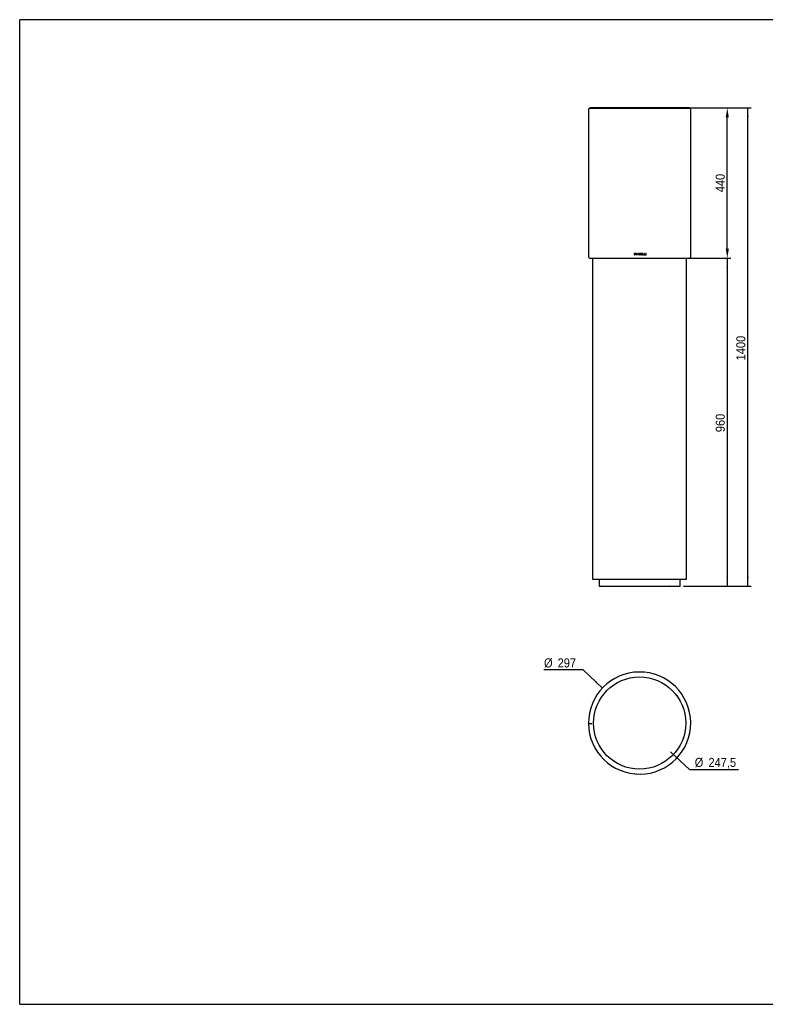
# Model space of a CAD drawing. Header units: millimetres. Extents: x 116 to 4234, y 95 to 2977.
# Tile 1 of 3: x 116 to 2297, y 95 to 2977. Entities that reach past the tile are written whole.
import ezdxf

# ---------------------------------------------------------------- set-up
doc = ezdxf.new("R2010")
doc.units = ezdxf.units.MM
doc.header["$LTSCALE"] = 10
doc.header["$PDSIZE"] = -1
doc.linetypes.add('SLD-Solido', pattern=[0])
doc.layers.add('QUOTE', color=1, linetype='SLD-Solido')
doc.layers.add('SCHIZZI', color=9, linetype='Continuous')
doc.styles.add('SLDTEXTSTYLE0', font='Gothic.ttf', dxfattribs={"width": 0.913})
doc.dimstyles.new('SLDDIMSTYLE0', dxfattribs={"dimtxt": 26.458333, "dimasz": 28, "dimexe": 0, "dimexo": 0.0625, "dimgap": 6.614583, "dimtad": 1, "dimdec": 1, "dimrnd": 1e-09, "dimzin": 12, "dimdsep": 46, "dimtxsty": 'SLDTEXTSTYLE0', "dimsah": 1, "dimcen": 0.09, "dimadec": 0, "dimazin": 3, "dimtfac": 1, "dimtdec": 1, "dimtofl": 0, "dimtmove": 0, "dimatfit": 3, "dimfxl": 0, "dimfrac": 2, "dimtolj": 1, "dimtzin": 12, "dimarcsym": 0})
doc.dimstyles.new('SLDDIMSTYLE1', dxfattribs={"dimtxt": 26.458333, "dimasz": 28, "dimexe": 0, "dimexo": 0.0625, "dimgap": 6.614583, "dimtad": 0, "dimtih": 1, "dimtoh": 1, "dimdec": 1, "dimrnd": 1e-09, "dimzin": 12, "dimdsep": 46, "dimtxsty": 'SLDTEXTSTYLE0', "dimsah": 1, "dimcen": 0, "dimadec": 0, "dimazin": 3, "dimtfac": 1, "dimtdec": 1, "dimtofl": 0, "dimtmove": 0, "dimatfit": 3, "dimfxl": 0, "dimfrac": 2, "dimtolj": 1, "dimtzin": 12, "dimarcsym": 0})

# ---------------------------------------------------------------- blocks, each defined once
blk = doc.blocks.new('_D')
at = {"layer": 'QUOTE'}
for p, q in [((2083.7, 2719.2), (2255.7, 2719.2)), ((2245.7, 1319.2), (2245.7, 2719.2)), ((2057.5, 1319.2), (2255.7, 1319.2))]:
    blk.add_line(p, q, dxfattribs=at)
for points in [[(2245.7, 2719.2), (2243.2, 2691.2), (2248.2, 2691.2)], [(2245.7, 1319.2), (2248.2, 1347.2), (2243.2, 1347.2)]]:
    blk.add_solid(points, dxfattribs=at)
at = {"layer": 'QUOTE', "insert": (2211.9, 1980.1), "char_height": 26.46, "attachment_point": 1, "rotation": 90, "style": 'SLDTEXTSTYLE0'}
blk.add_mtext('1400', dxfattribs=at)
blk = doc.blocks.new('_D_1')
at = {"layer": 'QUOTE'}
for p, q in [((2083.7, 2279.2), (2195.7, 2279.2)), ((2185.7, 2279.2), (2185.7, 1319.2)), ((2057.5, 1319.2), (2195.7, 1319.2))]:
    blk.add_line(p, q, dxfattribs=at)
for points in [[(2185.7, 2279.2), (2183.2, 2251.2), (2188.2, 2251.2)], [(2185.7, 1319.2), (2188.2, 1347.2), (2183.2, 1347.2)]]:
    blk.add_solid(points, dxfattribs=at)
at = {"layer": 'QUOTE', "insert": (2151.9, 1769.8), "char_height": 26.46, "attachment_point": 1, "rotation": 90, "style": 'SLDTEXTSTYLE0'}
blk.add_mtext('960', dxfattribs=at)
blk = doc.blocks.new('_D_2')
at = {"layer": 'QUOTE'}
for p, q in [((2019.7, 833.7), (2074.8, 782.4)), ((2074.8, 782.4), (2218.5, 782.4))]:
    blk.add_line(p, q, dxfattribs=at)
blk.add_solid([(2019.7, 833.7), (2038.5, 812.8), (2041.9, 816.5)], dxfattribs=at)
at = {"layer": 'QUOTE', "char_height": 26.46, "attachment_point": 1, "style": 'SLDTEXTSTYLE0'}
for s, insert in [('%%c', (2090.6, 816.2)), ('247,5', (2130.6, 816.2))]:
    blk.add_mtext(s, dxfattribs=dict(at, insert=insert))
blk = doc.blocks.new('_D_3')
at = {"layer": 'QUOTE'}
for p, q in [((1763.9, 1073.7), (1649.5, 1073.7)), ((1821.1, 1019.9), (1763.9, 1073.7))]:
    blk.add_line(p, q, dxfattribs=at)
blk.add_solid([(1821.1, 1019.9), (1802.4, 1040.9), (1799, 1037.3)], dxfattribs=at)
at = {"layer": 'QUOTE', "char_height": 26.46, "attachment_point": 1, "style": 'SLDTEXTSTYLE0'}
for s, insert in [('%%c', (1649.5, 1107.5)), ('297', (1689.4, 1107.5))]:
    blk.add_mtext(s, dxfattribs=dict(at, insert=insert))
blk = doc.blocks.new('*D6')
at = {"layer": 'Defpoints', "color": 0}
for p in [(2067.5, 2719.2), (2185.7, 2719.2), (2066.7, 2279.2)]:
    blk.add_point(p, dxfattribs=at)
at = {"layer": 'QUOTE', "color": 0, "lineweight": -2}
for p, q in [((2067.5, 2719.2), (2185.7, 2719.2)), ((2185.7, 2307.2), (2185.7, 2691.2)), ((2066.8, 2279.2), (2185.7, 2279.2))]:
    blk.add_line(p, q, dxfattribs=at)
at = {"layer": 'QUOTE', "color": 0}
for points in [[(2181.1, 2691.2), (2190.4, 2691.2), (2185.7, 2719.2)], [(2181.1, 2307.2), (2190.4, 2307.2), (2185.7, 2279.2)]]:
    blk.add_solid(points, dxfattribs=at)
at = {"layer": 'QUOTE', "color": 0, "insert": (2165.2, 2499.2), "char_height": 26.46, "attachment_point": 5, "rotation": 90, "style": 'SLDTEXTSTYLE0'}
blk.add_mtext('\\A1;440', dxfattribs=at)

msp = doc.modelspace()

# ---------------------------------------------------------------- linework, layer by layer
for p, q in [((1779.74, 2714.15), (1779.74, 2284.15)), ((1779.75, 2714.15), (1779.75, 2284.15)), ((1779.75, 2714.15), (1779.75, 2284.15)), ((1783.25, 2718.15), (2075.24, 2718.15)), ((2078.74, 2284.15), (2078.74, 2714.15)), ((1791.74, 2279.15), (1791.74, 1339.15)), ((1914.38, 2292.55), (1913.07, 2292.55)), ((1913.07, 2292.55), (1913.07, 2289.15)), ((1913.07, 2289.15), (1914.61, 2289.15)), ((1913.09, 2292.55), (1913.09, 2289.15)), ((1913.5, 2292.13), (1913.5, 2289.58)), ((1914.38, 2292.13), (1913.5, 2292.13)), ((1913.5, 2289.58), (1914.57, 2289.58)), ((1914.58, 2292.55), (1914.38, 2292.55)), ((1914.55, 2292.12), (1914.38, 2292.13)), ((1914.4, 2292.13), (1914.38, 2292.13)), ((1914.57, 2292.12), (1914.4, 2292.13)), ((1914.57, 2292.12), (1914.55, 2292.12)), ((1914.59, 2289.58), (1914.57, 2289.58)), ((1915.52, 2291.67), (1915.5, 2291.67)), ((1915.67, 2290.25), (1915.66, 2290.25)), ((1917.12, 2292.55), (1917.11, 2290.64)), ((1917.11, 2290.64), (1918.49, 2290.64)), ((1918.5, 2292.55), (1917.12, 2292.55)), ((1917.13, 2292.55), (1917.13, 2290.64)), ((1917.38, 2291.73), (1917.38, 2292.3)), ((1917.38, 2292.3), (1918.5, 2292.3)), ((1918.5, 2291.73), (1917.38, 2291.73)), ((1917.38, 2290.9), (1917.38, 2291.47)), ((1917.38, 2291.47), (1918.5, 2291.47)), ((1918.49, 2290.9), (1917.38, 2290.9)), ((1918.49, 2290.64), (1918.49, 2290.9)), ((1918.5, 2292.3), (1918.5, 2292.55)), ((1918.5, 2291.47), (1918.5, 2291.73)), ((1919.53, 2290.55), (1919.51, 2290.55)), ((1920.26, 2289.41), (1919.83, 2288.46)), ((1919.83, 2288.46), (1920.3, 2288.46)), ((1920.27, 2289.41), (1919.84, 2288.46)), ((1920.27, 2289.41), (1920.26, 2289.41)), ((1920.3, 2288.46), (1920.65, 2289.23)), ((1920.44, 2289.81), (1921.5, 2292.16)), ((1920.45, 2289.81), (1920.44, 2289.81)), ((1920.45, 2289.81), (1921.51, 2292.16)), ((1920.56, 2292.49), (1920.55, 2292.49)), ((1920.66, 2289.23), (1920.65, 2289.23)), ((1920.72, 2292.1), (1920.71, 2292.1)), ((1920.82, 2289.62), (1921.89, 2291.99)), ((1920.99, 2289.16), (1920.98, 2289.16)), ((1920.99, 2289.16), (1921.25, 2289.15)), ((1921.04, 2289.58), (1921.03, 2289.58)), ((1921.17, 2292.19), (1921.16, 2292.19)), ((1921.51, 2292.16), (1921.5, 2292.16)), ((1922.03, 2293.35), (1921.67, 2292.56)), ((1921.68, 2292.56), (1921.67, 2292.56)), ((1922.04, 2293.35), (1921.68, 2292.56)), ((1921.9, 2291.99), (1921.89, 2291.99)), ((1922.5, 2293.35), (1922.03, 2293.35)), ((1922.07, 2292.38), (1922.5, 2293.35)), ((1922.14, 2291.78), (1922.42, 2292.11)), ((1922.42, 2289.66), (1922.14, 2289.99)), ((1925.24, 2292.61), (1923.7, 2289.16)), ((1923.7, 2289.16), (1924.17, 2289.16)), ((1925.24, 2292.61), (1923.71, 2289.16)), ((1924.17, 2289.16), (1924.66, 2290.24)), ((1924.66, 2290.24), (1926.29, 2290.24)), ((1925.47, 2292.08), (1924.85, 2290.67)), ((1924.85, 2290.67), (1926.1, 2290.67)), ((1925.7, 2292.61), (1925.24, 2292.61)), ((1926.1, 2290.67), (1925.47, 2292.08)), ((1925.48, 2292.08), (1925.47, 2292.08)), ((1926.1, 2290.67), (1925.48, 2292.08)), ((1927.24, 2289.16), (1925.7, 2292.61)), ((1926.1, 2290.67), (1926.1, 2290.67)), ((1926.29, 2290.24), (1926.77, 2289.16)), ((1926.29, 2290.24), (1926.77, 2289.16)), ((1926.29, 2290.24), (1926.29, 2290.24)), ((1926.77, 2289.16), (1927.24, 2289.16)), ((1928.62, 2290.09), (1928.19, 2290.09)), ((1928.19, 2290.09), (1928.19, 2290.09)), ((1928.57, 2289.34), (1928.57, 2289.34)), ((1928.8, 2292.45), (1928.8, 2292.45)), ((1928.92, 2290.87), (1929.58, 2290.67)), ((1928.92, 2290.87), (1929.25, 2290.77)), ((1928.92, 2290.87), (1928.92, 2290.87)), ((1929.24, 2289.56), (1929.24, 2289.56)), ((1929.56, 2289.5), (1929.25, 2289.59)), ((1929.67, 2291.09), (1929.37, 2291.16)), ((1929.62, 2289.5), (1929.62, 2289.5)), ((1930.4, 2290.88), (1929.67, 2291.09)), ((1930.4, 2290.88), (1929.67, 2291.09)), ((1930.36, 2292.47), (1930.36, 2292.47)), ((1930.38, 2291.67), (1930.81, 2291.67)), ((1930.4, 2290.88), (1930.4, 2290.88)), ((1930.55, 2289.36), (1930.55, 2289.36)), ((1930.92, 2290.3), (1930.92, 2290.3)), ((1934.79, 2292.56), (1932, 2292.56)), ((1932, 2292.56), (1932, 2292.14)), ((1932, 2292.14), (1933.12, 2292.14)), ((1933.12, 2292.14), (1933.12, 2289.15)), ((1933.12, 2289.15), (1933.67, 2289.15)), ((1933.66, 2289.15), (1933.66, 2292.14)), ((1933.66, 2292.14), (1933.67, 2292.14)), ((1933.67, 2292.14), (1934.79, 2292.14)), ((1933.67, 2289.15), (1933.67, 2292.14)), ((1934.78, 2292.14), (1934.78, 2292.56)), ((1934.79, 2292.14), (1934.79, 2292.56)), ((1938.64, 2292.55), (1936.15, 2292.55)), ((1936.15, 2292.55), (1936.15, 2289.15)), ((1936.15, 2289.15), (1938.64, 2289.15)), ((1936.56, 2291.07), (1936.56, 2292.12)), ((1936.56, 2292.12), (1936.57, 2292.12)), ((1936.56, 2291.07), (1936.57, 2291.07)), ((1936.56, 2289.58), (1936.56, 2290.64)), ((1936.56, 2290.64), (1936.57, 2290.64)), ((1936.56, 2289.58), (1936.57, 2289.58)), ((1936.57, 2291.07), (1936.57, 2292.12)), ((1936.57, 2292.12), (1938.64, 2292.12)), ((1938.64, 2291.07), (1936.57, 2291.07)), ((1936.57, 2289.58), (1936.57, 2290.64)), ((1936.57, 2290.64), (1938.64, 2290.64)), ((1938.64, 2289.58), (1936.57, 2289.58)), ((1938.63, 2292.12), (1938.63, 2292.55)), ((1938.63, 2290.64), (1938.63, 2291.07)), ((1938.63, 2289.15), (1938.63, 2289.58)), ((1938.64, 2292.12), (1938.64, 2292.55)), ((1938.64, 2290.64), (1938.64, 2291.07)), ((1938.64, 2289.15), (1938.64, 2289.58)), ((1940.58, 2292.56), (1940.15, 2292.56)), ((1940.15, 2292.56), (1940.15, 2289.15)), ((1940.15, 2289.15), (1942.51, 2289.15)), ((1940.56, 2289.58), (1940.56, 2292.56)), ((1940.56, 2289.58), (1940.57, 2289.58)), ((1940.57, 2289.58), (1940.58, 2292.56)), ((1942.51, 2289.58), (1940.57, 2289.58)), ((1942.5, 2289.15), (1942.5, 2289.58)), ((1942.51, 2289.15), (1942.51, 2289.58)), ((1944.27, 2292.56), (1943.84, 2292.56)), ((1943.84, 2292.56), (1943.84, 2289.15)), ((1943.84, 2289.15), (1946.2, 2289.15)), ((1944.24, 2289.58), (1944.25, 2292.56)), ((1944.24, 2289.58), (1944.26, 2289.58)), ((1944.26, 2289.58), (1944.27, 2292.56)), ((1946.2, 2289.58), (1944.26, 2289.58)), ((1946.18, 2289.15), (1946.18, 2289.58)), ((1946.2, 2289.15), (1946.2, 2289.58)), ((1947.6, 2292.58), (1947.6, 2289.15)), ((1948.02, 2292.58), (1947.6, 2292.58)), ((1947.6, 2289.15), (1948.02, 2289.15)), ((1948, 2289.15), (1948, 2292.58)), ((1948.02, 2289.15), (1948.02, 2292.58)), ((2066.74, 1339.15), (2066.74, 2279.15)), ((1791.74, 1339.15), (2066.74, 1339.15)), ((1810.94, 1339.15), (1810.94, 1319.15)), ((2047.54, 1319.15), (2047.54, 1339.15)), ((1810.94, 1319.15), (1816.12, 1319.15)), ((1816.42, 1319.15), (2015.66, 1319.15)), ((2014.88, 1319.15), (2016.35, 1319.15)), ((2016.35, 1319.15), (2047.54, 1319.15)), ((1779.75, 916.88), (1789.75, 916.97)), ((1779.75, 916.78), (1789.75, 916.88)), ((1913.5, 769.47), (1913.5, 769.47))]:
    msp.add_line(p, q)
msp.add_circle((1929.24, 918.14), 135)
for centre, radius, start, end in [((1784.75, 2714.15), 5, 89.88417, 180.00116), ((1784.75, 2284.15), 5, 179.99884, 270.03025), ((1929.24, 918.14), 149.5, 180.51963, 180.4813)]:
    msp.add_arc(centre, radius, start, end)
for points, knots in [([(2074.09, 2719.14), (2073.97, 2719.14), (2073.75, 2719.15), (2071.91, 2719.15), (2069.35, 2719.15), (2066.4, 2719.15), (2063.45, 2719.15), (2060.34, 2719.15), (2056.92, 2719.15), (2053.15, 2719.15), (2048.88, 2719.15), (2044.28, 2719.15), (2039.27, 2719.15), (2033.87, 2719.15), (2027.13, 2719.15), (2018.83, 2719.15), (2008.77, 2719.15), (1998.03, 2719.15), (1986.68, 2719.15), (1974.83, 2719.15), (1962.62, 2719.15), (1950.18, 2719.15), (1937.56, 2719.15), (1924.83, 2719.15), (1912.11, 2719.15), (1899.54, 2719.15), (1887.27, 2719.15), (1875.43, 2719.15), (1864.16, 2719.15), (1853.57, 2719.15), (1845.33, 2719.15), (1839.14, 2719.15), (1834.74, 2719.15), (1830.54, 2719.15), (1826.52, 2719.15), (1822.45, 2719.15), (1818.15, 2719.15), (1813.54, 2719.15), (1808.77, 2719.15), (1804.01, 2719.15), (1799.46, 2719.15), (1795.29, 2719.15), (1791.65, 2719.15), (1788.69, 2719.15), (1786.51, 2719.15), (1785.1, 2719.15), (1784.87, 2719.15), (1784.75, 2719.15)], [0, 0, 0, 0, 0.02931939, 0.05832736, 0.08621767, 0.10604678, 0.12466546, 0.14183825, 0.15734712, 0.17524367, 0.19239256, 0.20977743, 0.22737089, 0.24514331, 0.26306303, 0.29014072, 0.31740298, 0.34497855, 0.37279554, 0.40074296, 0.42870652, 0.45657135, 0.48443046, 0.51246909, 0.54058107, 0.56865636, 0.59658575, 0.62426265, 0.65152154, 0.67823357, 0.70432411, 0.71711879, 0.72973533, 0.74216774, 0.75441076, 0.76681589, 0.7811628, 0.79756087, 0.81582458, 0.8357408, 0.85707207, 0.87956181, 0.90294103, 0.92693642, 0.95127894, 0.97571222, 1, 1, 1, 1]), ([(2009.14, 2719.15), (2005.7, 2719.15), (1998.8, 2719.15), (1987.75, 2719.15), (1976.25, 2719.15), (1964.38, 2719.15), (1952.26, 2719.15), (1939.98, 2719.15), (1927.59, 2719.15), (1915.17, 2719.15), (1902.85, 2719.15), (1890.77, 2719.15), (1879.02, 2719.15), (1871.54, 2719.15), (1867.81, 2719.15)], [0, 0, 0, 0, 0.08221368, 0.16521597, 0.24869485, 0.33232708, 0.41578537, 0.49895016, 0.58260451, 0.66660491, 0.7506393, 0.83439486, 0.91756497, 1, 1, 1, 1]), ([(2074.01, 2719.15), (2073.83, 2719.15), (2073.48, 2719.15), (2071.52, 2719.15), (2068.9, 2719.15), (2065.9, 2719.15), (2063.34, 2719.15), (2061.54, 2719.15), (2060.9, 2719.15)], [0, 0, 0, 0, 0.2175768, 0.4314017, 0.6374295, 0.7843404, 0.9227745, 1, 1, 1, 1]), ([(2078.74, 2714.15), (2078.69, 2714.68), (2078.59, 2715.83), (2077.83, 2717.15), (2076.91, 2718.07), (2076.05, 2718.63), (2075.07, 2719.02), (2074.39, 2719.1), (2074.05, 2719.14)], [0, 0, 0, 0, 0.2081711, 0.4518732, 0.5850293, 0.722589, 0.8618525, 1, 1, 1, 1]), ([(1784.75, 2279.15), (1784.91, 2279.15), (1785.23, 2279.15), (1787.22, 2279.15), (1789.92, 2279.15), (1792.99, 2279.15), (1796.05, 2279.15), (1799.27, 2279.15), (1802.8, 2279.15), (1806.68, 2279.15), (1811.07, 2279.15), (1815.78, 2279.15), (1820.9, 2279.15), (1826.41, 2279.15), (1833.27, 2279.15), (1841.69, 2279.15), (1851.87, 2279.15), (1862.73, 2279.15), (1874.18, 2279.15), (1886.11, 2279.15), (1898.37, 2279.15), (1910.86, 2279.15), (1923.5, 2279.15), (1936.22, 2279.15), (1948.92, 2279.15), (1961.46, 2279.15), (1973.68, 2279.15), (1985.44, 2279.15), (1996.61, 2279.15), (2007.09, 2279.15), (2015.24, 2279.15), (2021.34, 2279.15), (2025.68, 2279.15), (2029.8, 2279.15), (2033.76, 2279.15), (2037.75, 2279.15), (2041.97, 2279.15), (2046.48, 2279.15), (2051.15, 2279.15), (2055.79, 2279.15), (2060.21, 2279.15), (2064.25, 2279.15), (2067.75, 2279.16), (2070.57, 2279.16), (2072.61, 2279.16), (2073.87, 2279.16), (2074.01, 2279.16), (2074.08, 2279.17)], [0, 0, 0, 0, 0.0295043, 0.0584873, 0.0863684, 0.1061983, 0.1248223, 0.1420033, 0.1575214, 0.1754298, 0.1925903, 0.2099869, 0.2275922, 0.2453767, 0.2633085, 0.2904044, 0.3176851, 0.3452793, 0.3731151, 0.4010814, 0.4290638, 0.4569475, 0.4848254, 0.512883, 0.541014, 0.5691082, 0.5970565, 0.624752, 0.6520293, 0.6787594, 0.7048676, 0.7176709, 0.730296, 0.7427368, 0.7549881, 0.7674016, 0.7817586, 0.7981691, 0.8164484, 0.8363843, 0.8577402, 0.8802607, 0.9036775, 0.9277184, 0.9521148, 0.976611, 1, 1, 1, 1]), ([(1915.5, 2291.67), (1915.44, 2291.73), (1915.31, 2291.85), (1914.99, 2292), (1914.73, 2292.07), (1914.55, 2292.12)], [0, 0, 0, 0, 0.2429349, 0.4878793, 1, 1, 1, 1]), ([(1915.52, 2291.67), (1915.46, 2291.73), (1915.33, 2291.85), (1915.01, 2292), (1914.75, 2292.07), (1914.57, 2292.12)], [0, 0, 0, 0, 0.2430077, 0.4879565, 1, 1, 1, 1]), ([(1914.57, 2289.58), (1914.68, 2289.6), (1914.89, 2289.62), (1915.28, 2289.84), (1915.5, 2290.09), (1915.66, 2290.25)], [0, 0, 0, 0, 0.2465051, 0.4880811, 1, 1, 1, 1]), ([(1915.82, 2291.95), (1915.74, 2292.03), (1915.58, 2292.2), (1915.15, 2292.41), (1914.81, 2292.49), (1914.58, 2292.55)], [0, 0, 0, 0, 0.2461647, 0.4904772, 1, 1, 1, 1]), ([(1914.59, 2289.58), (1914.7, 2289.6), (1914.91, 2289.62), (1915.3, 2289.84), (1915.52, 2290.09), (1915.67, 2290.25)], [0, 0, 0, 0, 0.2464179, 0.4879664, 1, 1, 1, 1]), ([(1914.61, 2289.15), (1914.75, 2289.17), (1915.03, 2289.22), (1915.55, 2289.48), (1915.84, 2289.81), (1916.03, 2290.04)], [0, 0, 0, 0, 0.25024265, 0.49191182, 1, 1, 1, 1]), ([(1915.66, 2290.25), (1915.7, 2290.37), (1915.77, 2290.54), (1915.81, 2290.78), (1915.78, 2291.16), (1915.62, 2291.44), (1915.5, 2291.67)], [0, 0, 0, 0, 0.2517184, 0.3713345, 0.4899573, 1, 1, 1, 1]), ([(1915.67, 2290.25), (1915.72, 2290.37), (1915.79, 2290.54), (1915.83, 2290.78), (1915.79, 2291.16), (1915.64, 2291.44), (1915.52, 2291.67)], [0, 0, 0, 0, 0.2517169, 0.3713469, 0.4899853, 1, 1, 1, 1]), ([(1916.03, 2290.04), (1916.09, 2290.2), (1916.21, 2290.51), (1916.27, 2291.21), (1916, 2291.65), (1915.82, 2291.95)], [0, 0, 0, 0, 0.2563654, 0.4960242, 1, 1, 1, 1]), ([(1920.55, 2292.49), (1920.37, 2292.4), (1920.02, 2292.21), (1919.65, 2291.73), (1919.51, 2291.14), (1919.51, 2290.75), (1919.51, 2290.55)], [0, 0, 0, 0, 0.2523854, 0.5022547, 0.7460858, 1, 1, 1, 1]), ([(1919.51, 2290.55), (1919.54, 2290.44), (1919.58, 2290.22), (1919.83, 2289.82), (1920.09, 2289.58), (1920.26, 2289.41)], [0, 0, 0, 0, 0.2463445, 0.4898453, 1, 1, 1, 1]), ([(1920.56, 2292.49), (1920.38, 2292.4), (1920.03, 2292.21), (1919.66, 2291.73), (1919.53, 2291.14), (1919.53, 2290.75), (1919.53, 2290.55)], [0, 0, 0, 0, 0.25224289, 0.50208419, 0.74598791, 1, 1, 1, 1]), ([(1919.53, 2290.55), (1919.55, 2290.44), (1919.6, 2290.22), (1919.84, 2289.82), (1920.1, 2289.58), (1920.27, 2289.41)], [0, 0, 0, 0, 0.2464263, 0.4899489, 1, 1, 1, 1]), ([(1920.71, 2292.1), (1920.58, 2292.02), (1920.39, 2291.9), (1920.18, 2291.7), (1920.02, 2291.46), (1919.95, 2291.09), (1919.94, 2290.79), (1919.93, 2290.64)], [0, 0, 0, 0, 0.25651997, 0.37715634, 0.49395895, 0.73687505, 1, 1, 1, 1]), ([(1919.93, 2290.64), (1919.98, 2290.47), (1920.06, 2290.15), (1920.31, 2289.92), (1920.44, 2289.81)], [0, 0, 0, 0, 0.4999949, 1, 1, 1, 1]), ([(1921.67, 2292.56), (1921.48, 2292.59), (1921.1, 2292.67), (1920.73, 2292.55), (1920.55, 2292.49)], [0, 0, 0, 0, 0.5000004, 1, 1, 1, 1]), ([(1921.68, 2292.56), (1921.49, 2292.59), (1921.11, 2292.67), (1920.74, 2292.55), (1920.56, 2292.49)], [0, 0, 0, 0, 0.4999882, 1, 1, 1, 1]), ([(1920.65, 2289.23), (1920.7, 2289.21), (1920.81, 2289.18), (1920.92, 2289.17), (1920.98, 2289.16)], [0, 0, 0, 0, 0.5000009, 1, 1, 1, 1]), ([(1920.66, 2289.23), (1920.71, 2289.21), (1920.82, 2289.18), (1920.93, 2289.17), (1920.99, 2289.16)], [0, 0, 0, 0, 0.5000138, 1, 1, 1, 1]), ([(1921.5, 2292.16), (1921.36, 2292.18), (1921.1, 2292.22), (1920.84, 2292.14), (1920.71, 2292.1)], [0, 0, 0, 0, 0.5000002, 1, 1, 1, 1]), ([(1921.51, 2292.16), (1921.37, 2292.18), (1921.11, 2292.22), (1920.85, 2292.14), (1920.72, 2292.1)], [0, 0, 0, 0, 0.49998418, 1, 1, 1, 1]), ([(1921.03, 2289.58), (1921, 2289.59), (1920.93, 2289.6), (1920.86, 2289.62), (1920.82, 2289.62)], [0, 0, 0, 0, 0.5000003, 1, 1, 1, 1]), ([(1920.98, 2289.16), (1921.11, 2289.15), (1921.37, 2289.12), (1921.88, 2289.26), (1922.2, 2289.5), (1922.42, 2289.66)], [0, 0, 0, 0, 0.2491654, 0.4905872, 1, 1, 1, 1]), ([(1922.14, 2289.99), (1922.07, 2289.92), (1921.93, 2289.77), (1921.55, 2289.62), (1921.24, 2289.6), (1921.03, 2289.58)], [0, 0, 0, 0, 0.2457334, 0.4863985, 1, 1, 1, 1]), ([(1922.15, 2289.99), (1922.08, 2289.92), (1921.94, 2289.77), (1921.56, 2289.62), (1921.25, 2289.6), (1921.04, 2289.58)], [0, 0, 0, 0, 0.24582604, 0.48649355, 1, 1, 1, 1]), ([(1921.89, 2291.99), (1921.93, 2291.96), (1922.02, 2291.9), (1922.1, 2291.82), (1922.14, 2291.78)], [0, 0, 0, 0, 0.5000005, 1, 1, 1, 1]), ([(1921.9, 2291.99), (1921.94, 2291.96), (1922.03, 2291.9), (1922.11, 2291.82), (1922.15, 2291.78)], [0, 0, 0, 0, 0.4999587, 1, 1, 1, 1]), ([(1922.42, 2292.11), (1922.36, 2292.16), (1922.26, 2292.26), (1922.13, 2292.34), (1922.07, 2292.38)], [0, 0, 0, 0, 0.4999998, 1, 1, 1, 1]), ([(1928.19, 2290.09), (1928.2, 2290.02), (1928.21, 2289.89), (1928.34, 2289.63), (1928.48, 2289.46), (1928.57, 2289.34)], [0, 0, 0, 0, 0.2393611, 0.4824621, 1, 1, 1, 1]), ([(1928.19, 2290.09), (1928.2, 2290.02), (1928.21, 2289.89), (1928.34, 2289.63), (1928.48, 2289.46), (1928.57, 2289.34)], [0, 0, 0, 0, 0.23942609, 0.48254563, 1, 1, 1, 1]), ([(1928.8, 2292.45), (1928.73, 2292.41), (1928.6, 2292.31), (1928.46, 2292.11), (1928.38, 2291.87), (1928.35, 2291.63), (1928.41, 2291.39), (1928.6, 2291.12), (1928.79, 2290.97), (1928.92, 2290.87)], [0, 0, 0, 0, 0.1222559, 0.2482293, 0.3779492, 0.5050119, 0.6248848, 0.7441004, 1, 1, 1, 1]), ([(1928.8, 2292.45), (1928.73, 2292.41), (1928.6, 2292.31), (1928.46, 2292.11), (1928.38, 2291.87), (1928.36, 2291.63), (1928.41, 2291.39), (1928.6, 2291.12), (1928.79, 2290.97), (1928.92, 2290.87)], [0, 0, 0, 0, 0.12220822, 0.24817706, 0.37793205, 0.50504733, 0.62496087, 0.74417961, 1, 1, 1, 1]), ([(1928.57, 2289.34), (1928.73, 2289.27), (1929.04, 2289.12), (1929.74, 2289), (1930.22, 2289.21), (1930.55, 2289.36)], [0, 0, 0, 0, 0.2552117, 0.4957238, 1, 1, 1, 1]), ([(1928.57, 2289.34), (1928.73, 2289.27), (1929.04, 2289.12), (1929.74, 2289), (1930.22, 2289.21), (1930.55, 2289.36)], [0, 0, 0, 0, 0.2552339, 0.4957264, 1, 1, 1, 1]), ([(1928.8, 2289.71), (1928.75, 2289.76), (1928.65, 2289.87), (1928.63, 2290.02), (1928.62, 2290.09)], [0, 0, 0, 0, 0.5000092, 1, 1, 1, 1]), ([(1930.36, 2292.47), (1930.24, 2292.53), (1930, 2292.65), (1929.44, 2292.7), (1929.06, 2292.55), (1928.8, 2292.45)], [0, 0, 0, 0, 0.2512849, 0.4908279, 1, 1, 1, 1]), ([(1930.36, 2292.47), (1930.24, 2292.53), (1930, 2292.65), (1929.44, 2292.7), (1929.06, 2292.55), (1928.8, 2292.45)], [0, 0, 0, 0, 0.2513088, 0.4908319, 1, 1, 1, 1]), ([(1930.29, 2289.7), (1930.17, 2289.64), (1929.94, 2289.52), (1929.42, 2289.47), (1929.05, 2289.61), (1928.8, 2289.71)], [0, 0, 0, 0, 0.2510998, 0.4899366, 1, 1, 1, 1]), ([(1929.08, 2291.27), (1929.01, 2291.32), (1928.91, 2291.39), (1928.83, 2291.51), (1928.81, 2291.58), (1928.81, 2291.65), (1928.83, 2291.74), (1928.89, 2291.9), (1928.97, 2292.01), (1929.02, 2292.09)], [0, 0, 0, 0, 0.2624948, 0.3749741, 0.4266249, 0.4796876, 0.5848969, 0.717149, 1, 1, 1, 1]), ([(1929.02, 2292.09), (1929.11, 2292.13), (1929.27, 2292.22), (1929.67, 2292.25), (1929.95, 2292.16), (1930.14, 2292.1)], [0, 0, 0, 0, 0.2458048, 0.4847741, 1, 1, 1, 1]), ([(1929.67, 2291.09), (1929.57, 2291.11), (1929.37, 2291.16), (1929.18, 2291.23), (1929.08, 2291.27)], [0, 0, 0, 0, 0.5, 1, 1, 1, 1]), ([(1929.58, 2290.67), (1929.7, 2290.64), (1929.93, 2290.59), (1930.16, 2290.52), (1930.27, 2290.48)], [0, 0, 0, 0, 0.5000003, 1, 1, 1, 1]), ([(1930.14, 2292.1), (1930.2, 2292.04), (1930.33, 2291.92), (1930.36, 2291.76), (1930.38, 2291.67)], [0, 0, 0, 0, 0.5000052, 1, 1, 1, 1]), ([(1930.27, 2290.48), (1930.33, 2290.45), (1930.43, 2290.39), (1930.48, 2290.28), (1930.5, 2290.22)], [0, 0, 0, 0, 0.5000071, 1, 1, 1, 1]), ([(1930.5, 2290.22), (1930.5, 2290.12), (1930.5, 2289.92), (1930.36, 2289.77), (1930.29, 2289.7)], [0, 0, 0, 0, 0.4999991, 1, 1, 1, 1]), ([(1930.81, 2291.67), (1930.8, 2291.75), (1930.78, 2291.9), (1930.62, 2292.17), (1930.47, 2292.35), (1930.36, 2292.47)], [0, 0, 0, 0, 0.2407897, 0.4838908, 1, 1, 1, 1]), ([(1930.81, 2291.67), (1930.8, 2291.75), (1930.78, 2291.9), (1930.62, 2292.17), (1930.47, 2292.35), (1930.36, 2292.47)], [0, 0, 0, 0, 0.2408618, 0.483982, 1, 1, 1, 1]), ([(1930.92, 2290.3), (1930.9, 2290.36), (1930.86, 2290.48), (1930.68, 2290.68), (1930.52, 2290.8), (1930.4, 2290.88)], [0, 0, 0, 0, 0.23757053, 0.47892503, 1, 1, 1, 1]), ([(1930.92, 2290.3), (1930.9, 2290.36), (1930.86, 2290.48), (1930.68, 2290.68), (1930.52, 2290.8), (1930.4, 2290.88)], [0, 0, 0, 0, 0.2376717, 0.4790444, 1, 1, 1, 1]), ([(1930.55, 2289.36), (1930.61, 2289.42), (1930.74, 2289.53), (1930.88, 2289.86), (1930.9, 2290.12), (1930.92, 2290.3)], [0, 0, 0, 0, 0.2434361, 0.4830256, 1, 1, 1, 1]), ([(1930.55, 2289.36), (1930.61, 2289.42), (1930.74, 2289.53), (1930.88, 2289.86), (1930.9, 2290.12), (1930.92, 2290.3)], [0, 0, 0, 0, 0.2433342, 0.4829213, 1, 1, 1, 1]), ([(2066.74, 2279.15), (2067.33, 2279.15), (2069.2, 2279.15), (2071.5, 2279.15), (2073.49, 2279.16), (2073.83, 2279.16), (2074.01, 2279.16)], [0, 0, 0, 0, 0.12812357, 0.40992854, 0.70239831, 1, 1, 1, 1]), ([(2074.05, 2279.16), (2074.39, 2279.2), (2075.07, 2279.29), (2076.05, 2279.68), (2076.91, 2280.24), (2077.83, 2281.16), (2078.59, 2282.48), (2078.69, 2283.62), (2078.74, 2284.15)], [0, 0, 0, 0, 0.1381475, 0.277411, 0.4149707, 0.5481268, 0.7918289, 1, 1, 1, 1]), ([(1816.12, 1319.15), (1816.12, 1319.23), (1816.13, 1319.36), (1816.16, 1319.51), (1816.19, 1319.59), (1816.22, 1319.64), (1816.27, 1319.66), (1816.32, 1319.63), (1816.37, 1319.53), (1816.4, 1319.36), (1816.41, 1319.23), (1816.42, 1319.15)], [0, 0, 0, 0, 0.1447044, 0.2649049, 0.3216141, 0.3794312, 0.5077986, 0.6169868, 0.7251836, 0.8490068, 1, 1, 1, 1]), ([(2015.66, 1319.15), (2015.67, 1319.23), (2015.68, 1319.36), (2015.75, 1319.51), (2015.81, 1319.59), (2015.89, 1319.64), (2016, 1319.66), (2016.12, 1319.63), (2016.22, 1319.53), (2016.3, 1319.36), (2016.33, 1319.23), (2016.35, 1319.15)], [0, 0, 0, 0, 0.1447044, 0.2649049, 0.3216141, 0.3794312, 0.5077986, 0.6169868, 0.7251836, 0.8490068, 1, 1, 1, 1]), ([(1915.5, 769.27), (1915.44, 769.28), (1915.31, 769.29), (1914.99, 769.32), (1914.73, 769.34), (1914.55, 769.36)], [0, 0, 0, 0, 0.2429349, 0.4878793, 1, 1, 1, 1]), ([(1920.71, 768.88), (1920.58, 768.89), (1920.39, 768.9), (1920.18, 768.91), (1920.02, 768.92), (1919.95, 768.93), (1919.94, 768.93), (1919.93, 768.93)], [0, 0, 0, 0, 0.25651997, 0.37715634, 0.49395895, 0.73687505, 1, 1, 1, 1]), ([(1921.5, 768.84), (1921.36, 768.85), (1921.1, 768.86), (1920.84, 768.87), (1920.71, 768.88)], [0, 0, 0, 0, 0.5000002, 1, 1, 1, 1])]:
    msp.add_open_spline(points, degree=3, knots=knots)
at = {"layer": 'SCHIZZI'}
for p in [(115.73, 94.81), (4233.51, 2977.4)]:
    msp.add_line(p, (115.73, 2977.4), dxfattribs=at)
at = {"layer": 'SCHIZZI', "color": 7}
msp.add_line((115.73, 94.81), (4233.7, 94.81), dxfattribs=at)

# ---------------------------------------------------------------- dimensions: what is measured, and where the dimension line sits
at = {"layer": 'QUOTE'}
for base, p1, p2, angle, picture, middle in [((2245.74, 2719.15), (2047.54, 1319.15), (2073.74, 2719.15), 90, '_D', (2245.74, 2019.15)), ((2185.74, 1319.15), (2073.74, 2279.15), (2047.54, 1319.15), 270, '_D_1', (2185.74, 1799.15))]:
    dim = msp.add_linear_dim(base=base, p1=p1, p2=p2, angle=angle, dimstyle='SLDDIMSTYLE0', dxfattribs=at)
    dim.commit()
    dim.dimension.update_dxf_attribs({"geometry": picture, "text_midpoint": middle, "dimtype": 160})
dim = msp.add_linear_dim(base=(2185.74, 2719.15), p1=(2066.74, 2279.15), p2=(2067.45, 2719.15), angle=90, dimstyle='SLDDIMSTYLE0', dxfattribs=at)
dim.commit()
dim.dimension.update_dxf_attribs({"geometry": '*D6', "text_midpoint": (2165.23, 2499.15)})
for p1, p2, picture, middle in [((2037.39, 816.37), (1821.1, 1019.91), '_D_3', (1698.75, 1094.73)), ((1838.77, 1002.55), (2019.71, 833.73), '_D_2', (2154.58, 803.38))]:
    dim = msp.add_diameter_dim_2p(p1=p1, p2=p2, dimstyle='SLDDIMSTYLE1', dxfattribs=at)
    dim.commit()
    dim.dimension.update_dxf_attribs({"geometry": picture, "text_midpoint": middle, "dimtype": 163})

doc.saveas('drawing.dxf')
